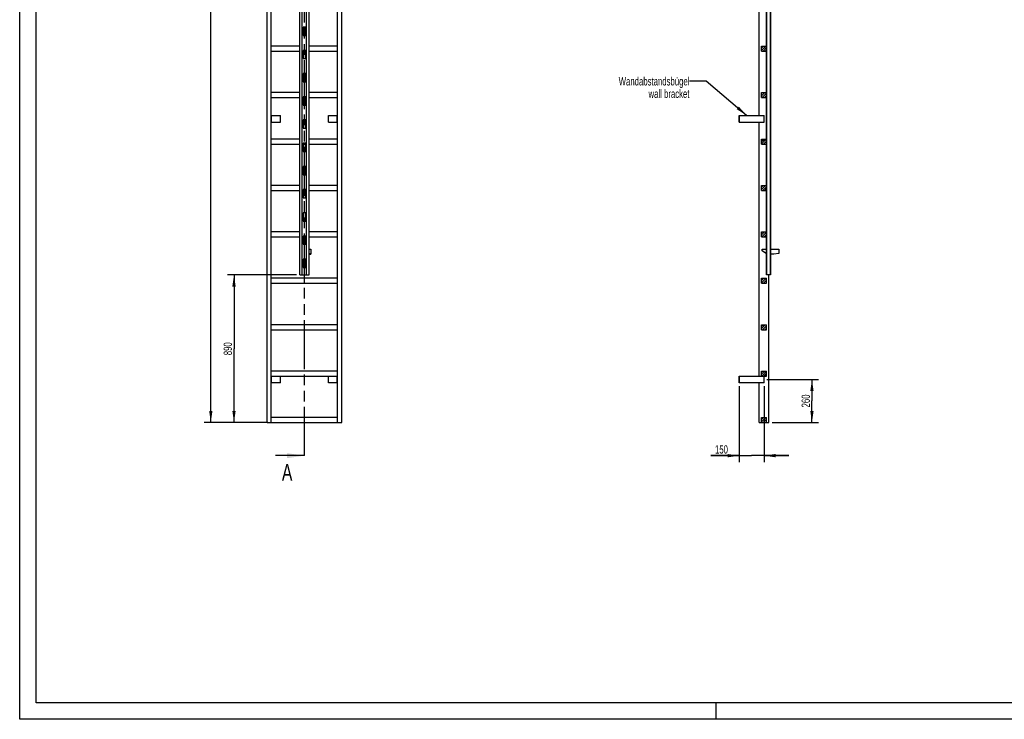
# Model space of a CAD drawing. Header units: millimetres. Extents: x 0 to 11880, y 0 to 8400.
# Tile 1 of 4: x 0 to 5940, y 0 to 4221. Entities that reach past the tile are written whole.
import ezdxf

# ---------------------------------------------------------------- set-up
doc = ezdxf.new("R2010")
doc.units = ezdxf.units.MM
doc.header["$LTSCALE"] = 653.4
doc.linetypes.add('PHANTOM', pattern=[0.8, 0.45, -0.05, 0.1, -0.05, 0.1, -0.05])
doc.layers.get('0').update_dxf_attribs({"linetype": 'CONTINUOUS'})
for name, color, linetype in [('050_DIMENSIONING', 7, 'CONTINUOUS'), ('053_NOTES', 7, 'CONTINUOUS'), ('HATCHING_BL0', 7, 'CONTINUOUS')]:
    doc.layers.add(name, color=color, linetype=linetype)
doc.styles.get("Standard").update_dxf_attribs({"font": 'txt', "width": 0.7})
doc.dimstyles.new('DIMSTYLE_1', dxfattribs={"dimtxt": 50, "dimasz": 70, "dimexe": 2, "dimexo": 1, "dimtad": 1, "dimdec": 1, "dimtxsty": 'Standard', "dimblk": '_FILLED', "dimblk1": '_FILLED', "dimblk2": '_FILLED', "dimcen": 0.09, "dimazin": 2, "dimtp": 0.5, "dimtm": 0.5, "dimtfac": 1, "dimtdec": 1, "dimtofl": 0, "dimtmove": 0, "dimatfit": 3, "dimldrblk": '_FILLED', "dimfxl": 1, "dimtolj": 1, "dimarcsym": 0})
doc.dimstyles.new('DIMSTYLE_3', dxfattribs={"dimtxt": 50, "dimasz": 70, "dimexe": 2, "dimexo": 1, "dimtad": 1, "dimtxsty": 'Standard', "dimblk": '_FILLED', "dimblk1": '_FILLED', "dimblk2": '_FILLED', "dimcen": 0.09, "dimazin": 2, "dimtp": 0.5, "dimtm": 0.5, "dimtfac": 1, "dimtofl": 0, "dimtmove": 0, "dimatfit": 3, "dimldrblk": '_FILLED', "dimfxl": 1, "dimtolj": 1, "dimarcsym": 0})
doc.dimstyles.new('DIMSTYLE_4', dxfattribs={"dimtxt": 50, "dimasz": 70, "dimexe": 2, "dimexo": 1, "dimtad": 1, "dimtxsty": 'Standard', "dimblk": '_FILLED', "dimblk1": '_FILLED', "dimblk2": '_FILLED', "dimcen": 0.09, "dimazin": 2, "dimtp": 2, "dimtm": 2, "dimtfac": 1, "dimtofl": 0, "dimtmove": 0, "dimatfit": 3, "dimldrblk": '_FILLED', "dimfxl": 1, "dimtolj": 1, "dimarcsym": 0})
doc.dimstyles.new('DIMSTYLE_5', dxfattribs={"dimtxt": 50, "dimasz": 70, "dimexe": 2, "dimexo": 1, "dimtad": 1, "dimtxsty": 'Standard', "dimblk": '_FILLED', "dimblk1": '_FILLED', "dimblk2": '_FILLED', "dimcen": 0.09, "dimazin": 2, "dimtp": 0.8, "dimtm": 0.8, "dimtfac": 1, "dimtofl": 0, "dimtmove": 0, "dimatfit": 3, "dimldrblk": '_FILLED', "dimfxl": 1, "dimtolj": 1, "dimarcsym": 0})
doc.dimstyles.get("Standard").update_dxf_attribs({"dimtxt": 50, "dimasz": 70, "dimexe": 2, "dimexo": 1, "dimtad": 1, "dimtxsty": 'Standard', "dimblk": '_FILLED', "dimblk1": '_FILLED', "dimblk2": '_FILLED', "dimcen": 0.09, "dimazin": 2, "dimtol": 1, "dimtp": 0.01, "dimtm": 0.01, "dimtfac": 1, "dimtofl": 0, "dimtmove": 0, "dimatfit": 3, "dimldrblk": '_FILLED', "dimfxl": 1, "dimtolj": 1, "dimarcsym": 0})

# ---------------------------------------------------------------- blocks, each defined once
blk = doc.blocks.new('_FILLED')
at = {"color": 0, "linetype": 'ByBlock'}
blk.add_solid([(0, 0), (-1, 0.143), (-1, -0.143)], dxfattribs=at)
blk = doc.blocks.new('*D3')
at = {"layer": '050_DIMENSIONING', "color": 2, "linetype": 'Continuous', "transparency": 16777216}
for p, q in [((4507, 2050.5), (4819.6, 2050.5)), ((4779.6, 2050.5), (4779.6, 1920.5)), ((4779.6, 1790.5), (4779.6, 1920.5)), ((4539.1, 1790.5), (4819.6, 1790.5))]:
    blk.add_line(p, q, dxfattribs=at)
at = {"layer": '050_DIMENSIONING', "color": 2, "linetype": 'Continuous', "transparency": 16777216, "xscale": 70, "yscale": 70, "zscale": 70}
for p, rotation in [((4779.6, 2050.5), 90), ((4779.6, 1790.5), 270)]:
    blk.add_blockref('_FILLED', p, dxfattribs=dict(at, rotation=rotation))
at = {"layer": '050_DIMENSIONING', "color": 2, "linetype": 'Continuous', "transparency": 16777216, "insert": (4717.1, 1920.5), "char_height": 50, "width": 176.786, "attachment_point": 2, "rotation": 90, "line_spacing_factor": 0.9}
blk.add_mtext('260', dxfattribs=at)
blk = doc.blocks.new('*D5')
at = {"layer": '050_DIMENSIONING', "color": 2, "linetype": 'Continuous', "transparency": 16777216}
for p, q in [((4340.6, 2010.5), (4340.6, 1550.5)), ((4490.6, 2010.5), (4490.6, 1550.5)), ((4340.6, 1590.5), (4169.2, 1590.5)), ((4169.2, 1590.5), (4415.6, 1590.5)), ((4640.6, 1590.5), (4415.6, 1590.5)), ((4490.6, 1590.5), (4640.6, 1590.5))]:
    blk.add_line(p, q, dxfattribs=at)
at = {"layer": '050_DIMENSIONING', "color": 2, "linetype": 'Continuous', "transparency": 16777216, "xscale": 70, "yscale": 70, "zscale": 70}
blk.add_blockref('_FILLED', (4340.6, 1590.5), dxfattribs=at)
at = {"layer": '050_DIMENSIONING', "color": 2, "linetype": 'Continuous', "transparency": 16777216, "xscale": 70, "yscale": 70, "zscale": 70, "rotation": 180}
blk.add_blockref('_FILLED', (4490.6, 1590.5), dxfattribs=at)
at = {"layer": '050_DIMENSIONING', "color": 2, "linetype": 'Continuous', "transparency": 16777216, "insert": (4272.7, 1653), "char_height": 50, "width": 155.357, "attachment_point": 3, "line_spacing_factor": 0.9}
blk.add_mtext('150', dxfattribs=at)
blk = doc.blocks.new('*D6')
at = {"layer": '050_DIMENSIONING', "color": 2, "linetype": 'Continuous', "transparency": 16777216}
for p, q in [((1472.9, 7160.5), (1112.9, 7160.5)), ((1152.9, 7160.5), (1152.9, 4475.5)), ((1152.9, 1790.5), (1152.9, 4475.5)), ((1472.9, 1790.5), (1112.9, 1790.5))]:
    blk.add_line(p, q, dxfattribs=at)
at = {"layer": '050_DIMENSIONING', "color": 2, "linetype": 'Continuous', "transparency": 16777216, "xscale": 70, "yscale": 70, "zscale": 70}
for p, rotation in [((1152.9, 7160.5), 90), ((1152.9, 1790.5), 270)]:
    blk.add_blockref('_FILLED', p, dxfattribs=dict(at, rotation=rotation))
at = {"layer": '050_DIMENSIONING', "color": 2, "linetype": 'Continuous', "transparency": 16777216, "insert": (1090.4, 4475.5), "char_height": 50, "width": 225, "attachment_point": 2, "rotation": 90, "line_spacing_factor": 0.9}
blk.add_mtext('5370', dxfattribs=at)
blk = doc.blocks.new('*D7')
at = {"layer": '050_DIMENSIONING', "color": 2, "linetype": 'Continuous', "transparency": 16777216}
for p, q in [((1669.9, 2680.5), (1252.9, 2680.5)), ((1292.9, 2680.5), (1292.9, 2235.5)), ((1292.9, 1790.5), (1292.9, 2235.5)), ((1497.9, 1790.5), (1252.9, 1790.5))]:
    blk.add_line(p, q, dxfattribs=at)
at = {"layer": '050_DIMENSIONING', "color": 2, "linetype": 'Continuous', "transparency": 16777216, "xscale": 70, "yscale": 70, "zscale": 70}
for p, rotation in [((1292.9, 2680.5), 90), ((1292.9, 1790.5), 270)]:
    blk.add_blockref('_FILLED', p, dxfattribs=dict(at, rotation=rotation))
at = {"layer": '050_DIMENSIONING', "color": 2, "linetype": 'Continuous', "transparency": 16777216, "insert": (1230.4, 2235.5), "char_height": 50, "width": 176.786, "attachment_point": 2, "rotation": 90, "line_spacing_factor": 0.9}
blk.add_mtext('890', dxfattribs=at)
blk = doc.blocks.new('XSEC_FILLED')
at = {"color": 0, "linetype": 'ByBlock'}
blk.add_solid([(0, 0), (-1, 0.143), (-1, -0.143)], dxfattribs=at)
blk = doc.blocks.new('HATCHING_BL0', base_point=(1608.8, 4545.5))
at = {"layer": 'HATCHING_BL0', "color": 7, "linetype": 'PHANTOM'}
for p, q in [((1717.9, 7441.1), (1717.9, 7500.5)), ((1717.9, 1590.5), (1717.9, 7348.7))]:
    blk.add_line(p, q, dxfattribs=at)
at = {"layer": 'HATCHING_BL0', "color": 7, "linetype": 'Continuous', "char_height": 100, "width": 128.571, "attachment_point": 1, "line_spacing_factor": 0.9}
for insert in [(1539.1, 7650.5), (1582.3, 1540.5)]:
    blk.add_mtext('A', dxfattribs=dict(at, insert=insert))
at = {"layer": 'HATCHING_BL0', "color": 7, "linetype": 'Continuous'}
for points in [[(1717.9, 7500.5), (1499.8, 7500.5)], [(1717.9, 1590.5), (1543.1, 1590.5)]]:
    blk.add_leader(points, dimstyle='Standard', override={"dimasz": 105, "dimtad": 0, "dimldrblk": 'XSEC_FILLED'}, dxfattribs=at)

msp = doc.modelspace()

# ---------------------------------------------------------------- hatches: boundary and pattern name
at = {"linetype": 'Continuous'}
h = msp.add_hatch(dxfattribs=at)
h.set_pattern_fill('A', color=2, scale=9.722718, angle=45, style=0, pattern_type=0)
h.set_pattern_definition([(45, (0, 0), (-6.875, 6.875), [])])
edge = h.paths.add_edge_path()
edge.add_line((4505.558, 1790.522), (4475.558, 1790.522))
edge.add_line((4475.558, 1790.522), (4475.558, 1820.522))
edge.add_line((4475.558, 1820.522), (4505.558, 1820.522))
edge.add_line((4505.558, 1790.522), (4505.558, 1820.522))
edge = h.paths.add_edge_path()
edge.add_line((4475.558, 2070.522), (4475.558, 2100.522))
edge.add_line((4475.558, 2100.522), (4505.558, 2100.522))
edge.add_line((4505.558, 2070.522), (4505.558, 2100.522))
edge.add_line((4475.558, 2070.522), (4505.558, 2070.522))
edge = h.paths.add_edge_path()
edge.add_line((4475.558, 2350.522), (4475.558, 2380.522))
edge.add_line((4475.558, 2380.522), (4505.558, 2380.522))
edge.add_line((4505.558, 2350.522), (4505.558, 2380.522))
edge.add_line((4475.558, 2350.522), (4505.558, 2350.522))
edge = h.paths.add_edge_path()
edge.add_line((4475.558, 2630.522), (4475.558, 2660.522))
edge.add_line((4475.558, 2660.522), (4505.558, 2660.522))
edge.add_line((4505.558, 2630.522), (4505.558, 2660.522))
edge.add_line((4475.558, 2630.522), (4505.558, 2630.522))
edge = h.paths.add_edge_path()
edge.add_line((4475.558, 2910.522), (4475.558, 2940.522))
edge.add_line((4475.558, 2940.522), (4505.558, 2940.522))
edge.add_line((4505.558, 2910.522), (4505.558, 2940.522))
edge.add_line((4475.558, 2910.522), (4505.558, 2910.522))
edge = h.paths.add_edge_path()
edge.add_line((4475.558, 3190.522), (4475.558, 3220.522))
edge.add_line((4475.558, 3220.522), (4505.558, 3220.522))
edge.add_line((4505.558, 3190.522), (4505.558, 3220.522))
edge.add_line((4475.558, 3190.522), (4505.558, 3190.522))
edge = h.paths.add_edge_path()
edge.add_line((4475.558, 3470.522), (4475.558, 3500.522))
edge.add_line((4475.558, 3500.522), (4505.558, 3500.522))
edge.add_line((4505.558, 3470.522), (4505.558, 3500.522))
edge.add_line((4475.558, 3470.522), (4505.558, 3470.522))
edge = h.paths.add_edge_path()
edge.add_line((4475.558, 3750.522), (4475.558, 3780.522))
edge.add_line((4475.558, 3780.522), (4505.558, 3780.522))
edge.add_line((4505.558, 3750.522), (4505.558, 3780.522))
edge.add_line((4475.558, 3750.522), (4505.558, 3750.522))
edge = h.paths.add_edge_path()
edge.add_line((4475.558, 4030.522), (4475.558, 4060.522))
edge.add_line((4475.558, 4060.522), (4505.558, 4060.522))
edge.add_line((4505.558, 4030.522), (4505.558, 4060.522))
edge.add_line((4475.558, 4030.522), (4505.558, 4030.522))
edge = h.paths.add_edge_path()
edge.add_line((4475.558, 4310.522), (4475.558, 4340.522))
edge.add_line((4475.558, 4340.522), (4505.558, 4340.522))
edge.add_line((4505.558, 4310.522), (4505.558, 4340.522))
edge.add_line((4475.558, 4310.522), (4505.558, 4310.522))
edge = h.paths.add_edge_path()
edge.add_line((4475.558, 4590.522), (4475.558, 4620.522))
edge.add_line((4475.558, 4620.522), (4505.558, 4620.522))
edge.add_line((4505.558, 4590.522), (4505.558, 4620.522))
edge.add_line((4475.558, 4590.522), (4505.558, 4590.522))
edge = h.paths.add_edge_path()
edge.add_line((4475.558, 4870.522), (4475.558, 4900.522))
edge.add_line((4475.558, 4900.522), (4505.558, 4900.522))
edge.add_line((4505.558, 4870.522), (4505.558, 4900.522))
edge.add_line((4475.558, 4870.522), (4505.558, 4870.522))
edge = h.paths.add_edge_path()
edge.add_line((4475.558, 5150.522), (4475.558, 5180.522))
edge.add_line((4475.558, 5180.522), (4505.558, 5180.522))
edge.add_line((4505.558, 5150.522), (4505.558, 5180.522))
edge.add_line((4475.558, 5150.522), (4505.558, 5150.522))
edge = h.paths.add_edge_path()
edge.add_line((4475.558, 5430.522), (4475.558, 5460.522))
edge.add_line((4475.558, 5460.522), (4505.558, 5460.522))
edge.add_line((4505.558, 5430.522), (4505.558, 5460.522))
edge.add_line((4475.558, 5430.522), (4505.558, 5430.522))
edge = h.paths.add_edge_path()
edge.add_line((4475.558, 5710.522), (4475.558, 5740.522))
edge.add_line((4475.558, 5740.522), (4505.558, 5740.522))
edge.add_line((4505.558, 5710.522), (4505.558, 5740.522))
edge.add_line((4475.558, 5710.522), (4505.558, 5710.522))
edge = h.paths.add_edge_path()
edge.add_line((4475.558, 5990.522), (4475.558, 6020.522))
edge.add_line((4475.558, 6020.522), (4505.558, 6020.522))
edge.add_line((4505.558, 5990.522), (4505.558, 6020.522))
edge.add_line((4475.558, 5990.522), (4505.558, 5990.522))
edge = h.paths.add_edge_path()
edge.add_line((4475.558, 6270.522), (4475.558, 6300.522))
edge.add_line((4475.558, 6300.522), (4505.558, 6300.522))
edge.add_line((4505.558, 6270.522), (4505.558, 6300.522))
edge.add_line((4475.558, 6270.522), (4505.558, 6270.522))
edge = h.paths.add_edge_path()
edge.add_line((4475.558, 6550.522), (4475.558, 6580.522))
edge.add_line((4475.558, 6580.522), (4505.558, 6580.522))
edge.add_line((4505.558, 6550.522), (4505.558, 6580.522))
edge.add_line((4475.558, 6550.522), (4505.558, 6550.522))
edge = h.paths.add_edge_path()
edge.add_line((4505.658, 2725.522), (4505.658, 2680.522))
edge.add_line((4506.558, 2725.522), (4505.658, 2725.522))
edge.add_line((4506.558, 2725.522), (4506.558, 2680.522))
edge.add_line((4506.558, 2680.522), (4505.658, 2680.522))
edge = h.paths.add_edge_path()
edge.add_line((4505.658, 2865.522), (4505.658, 2775.522))
edge.add_line((4506.558, 2865.522), (4505.658, 2865.522))
edge.add_line((4506.558, 2865.522), (4506.558, 2775.522))
edge.add_line((4506.558, 2775.522), (4505.658, 2775.522))
edge = h.paths.add_edge_path()
edge.add_line((4505.658, 3005.522), (4505.658, 2915.522))
edge.add_line((4506.558, 3005.522), (4505.658, 3005.522))
edge.add_line((4506.558, 3005.522), (4506.558, 2915.522))
edge.add_line((4506.558, 2915.522), (4505.658, 2915.522))
edge = h.paths.add_edge_path()
edge.add_line((4505.658, 3145.522), (4505.658, 3055.522))
edge.add_line((4506.558, 3145.522), (4505.658, 3145.522))
edge.add_line((4506.558, 3145.522), (4506.558, 3055.522))
edge.add_line((4506.558, 3055.522), (4505.658, 3055.522))
edge = h.paths.add_edge_path()
edge.add_line((4505.658, 3285.522), (4505.658, 3195.522))
edge.add_line((4506.558, 3285.522), (4505.658, 3285.522))
edge.add_line((4506.558, 3285.522), (4506.558, 3195.522))
edge.add_line((4506.558, 3195.522), (4505.658, 3195.522))
edge = h.paths.add_edge_path()
edge.add_line((4505.658, 3425.522), (4505.658, 3335.522))
edge.add_line((4506.558, 3425.522), (4505.658, 3425.522))
edge.add_line((4506.558, 3425.522), (4506.558, 3335.522))
edge.add_line((4506.558, 3335.522), (4505.658, 3335.522))
edge = h.paths.add_edge_path()
edge.add_line((4505.658, 3565.522), (4505.658, 3475.522))
edge.add_line((4506.558, 3565.522), (4505.658, 3565.522))
edge.add_line((4506.558, 3565.522), (4506.558, 3475.522))
edge.add_line((4506.558, 3475.522), (4505.658, 3475.522))
edge = h.paths.add_edge_path()
edge.add_line((4505.658, 3705.522), (4505.658, 3615.522))
edge.add_line((4506.558, 3705.522), (4505.658, 3705.522))
edge.add_line((4506.558, 3705.522), (4506.558, 3615.522))
edge.add_line((4506.558, 3615.522), (4505.658, 3615.522))
edge = h.paths.add_edge_path()
edge.add_line((4506.558, 7160.522), (4505.658, 7160.522))
edge.add_line((4506.558, 7160.522), (4506.558, 7115.522))
edge.add_line((4506.558, 7115.522), (4505.658, 7115.522))
edge.add_line((4505.658, 7160.522), (4505.658, 7115.522))
edge = h.paths.add_edge_path()
edge.add_line((4505.658, 3845.522), (4505.658, 3755.522))
edge.add_line((4506.558, 3845.522), (4505.658, 3845.522))
edge.add_line((4506.558, 3845.522), (4506.558, 3755.522))
edge.add_line((4506.558, 3755.522), (4505.658, 3755.522))
edge = h.paths.add_edge_path()
edge.add_line((4505.658, 3985.522), (4505.658, 3895.522))
edge.add_line((4506.558, 3985.522), (4505.658, 3985.522))
edge.add_line((4506.558, 3985.522), (4506.558, 3895.522))
edge.add_line((4506.558, 3895.522), (4505.658, 3895.522))
edge = h.paths.add_edge_path()
edge.add_line((4505.658, 4125.522), (4505.658, 4035.522))
edge.add_line((4506.558, 4125.522), (4505.658, 4125.522))
edge.add_line((4506.558, 4125.522), (4506.558, 4035.522))
edge.add_line((4506.558, 4035.522), (4505.658, 4035.522))
edge = h.paths.add_edge_path()
edge.add_line((4505.658, 4265.522), (4505.658, 4175.522))
edge.add_line((4506.558, 4265.522), (4505.658, 4265.522))
edge.add_line((4506.558, 4265.522), (4506.558, 4175.522))
edge.add_line((4506.558, 4175.522), (4505.658, 4175.522))
edge = h.paths.add_edge_path()
edge.add_line((4505.658, 4405.522), (4505.658, 4315.522))
edge.add_line((4506.558, 4405.522), (4505.658, 4405.522))
edge.add_line((4506.558, 4405.522), (4506.558, 4315.522))
edge.add_line((4506.558, 4315.522), (4505.658, 4315.522))
edge = h.paths.add_edge_path()
edge.add_line((4505.658, 4545.522), (4505.658, 4455.522))
edge.add_line((4506.558, 4545.522), (4505.658, 4545.522))
edge.add_line((4506.558, 4545.522), (4506.558, 4455.522))
edge.add_line((4506.558, 4455.522), (4505.658, 4455.522))
edge = h.paths.add_edge_path()
edge.add_line((4505.658, 4685.522), (4505.658, 4595.522))
edge.add_line((4506.558, 4685.522), (4505.658, 4685.522))
edge.add_line((4506.558, 4685.522), (4506.558, 4595.522))
edge.add_line((4506.558, 4595.522), (4505.658, 4595.522))
edge = h.paths.add_edge_path()
edge.add_line((4506.558, 7065.522), (4505.658, 7065.522))
edge.add_line((4506.558, 7065.522), (4506.558, 6975.522))
edge.add_line((4506.558, 6975.522), (4505.658, 6975.522))
edge.add_line((4505.658, 7065.522), (4505.658, 6975.522))
edge = h.paths.add_edge_path()
edge.add_line((4506.558, 6925.522), (4505.658, 6925.522))
edge.add_line((4506.558, 6925.522), (4506.558, 6835.522))
edge.add_line((4506.558, 6835.522), (4505.658, 6835.522))
edge.add_line((4505.658, 6925.522), (4505.658, 6835.522))
edge = h.paths.add_edge_path()
edge.add_line((4506.558, 6785.522), (4505.658, 6785.522))
edge.add_line((4506.558, 6785.522), (4506.558, 6695.522))
edge.add_line((4506.558, 6695.522), (4505.658, 6695.522))
edge.add_line((4505.658, 6785.522), (4505.658, 6695.522))
edge = h.paths.add_edge_path()
edge.add_line((4506.558, 6645.522), (4505.658, 6645.522))
edge.add_line((4506.558, 6645.522), (4506.558, 6555.522))
edge.add_line((4506.558, 6555.522), (4505.658, 6555.522))
edge.add_line((4505.658, 6645.522), (4505.658, 6555.522))
edge = h.paths.add_edge_path()
edge.add_line((4506.558, 6505.522), (4505.658, 6505.522))
edge.add_line((4506.558, 6505.522), (4506.558, 6415.522))
edge.add_line((4506.558, 6415.522), (4505.658, 6415.522))
edge.add_line((4505.658, 6505.522), (4505.658, 6415.522))
edge = h.paths.add_edge_path()
edge.add_line((4506.558, 6365.522), (4505.658, 6365.522))
edge.add_line((4506.558, 6365.522), (4506.558, 6275.522))
edge.add_line((4506.558, 6275.522), (4505.658, 6275.522))
edge.add_line((4505.658, 6365.522), (4505.658, 6275.522))
edge = h.paths.add_edge_path()
edge.add_line((4506.558, 6225.522), (4505.658, 6225.522))
edge.add_line((4506.558, 6225.522), (4506.558, 6135.522))
edge.add_line((4506.558, 6135.522), (4505.658, 6135.522))
edge.add_line((4505.658, 6225.522), (4505.658, 6135.522))
edge = h.paths.add_edge_path()
edge.add_line((4506.558, 6085.522), (4505.658, 6085.522))
edge.add_line((4506.558, 6085.522), (4506.558, 5995.522))
edge.add_line((4506.558, 5995.522), (4505.658, 5995.522))
edge.add_line((4505.658, 6085.522), (4505.658, 5995.522))
edge = h.paths.add_edge_path()
edge.add_line((4506.558, 5945.522), (4505.658, 5945.522))
edge.add_line((4506.558, 5945.522), (4506.558, 5855.522))
edge.add_line((4506.558, 5855.522), (4505.658, 5855.522))
edge.add_line((4505.658, 5945.522), (4505.658, 5855.522))
edge = h.paths.add_edge_path()
edge.add_line((4506.558, 5805.522), (4505.658, 5805.522))
edge.add_line((4506.558, 5805.522), (4506.558, 5715.522))
edge.add_line((4506.558, 5715.522), (4505.658, 5715.522))
edge.add_line((4505.658, 5805.522), (4505.658, 5715.522))
edge = h.paths.add_edge_path()
edge.add_line((4506.558, 5665.522), (4505.658, 5665.522))
edge.add_line((4506.558, 5665.522), (4506.558, 5575.522))
edge.add_line((4506.558, 5575.522), (4505.658, 5575.522))
edge.add_line((4505.658, 5665.522), (4505.658, 5575.522))
edge = h.paths.add_edge_path()
edge.add_line((4506.558, 5525.522), (4505.658, 5525.522))
edge.add_line((4506.558, 5525.522), (4506.558, 5435.522))
edge.add_line((4506.558, 5435.522), (4505.658, 5435.522))
edge.add_line((4505.658, 5525.522), (4505.658, 5435.522))
edge = h.paths.add_edge_path()
edge.add_line((4506.558, 5385.522), (4505.658, 5385.522))
edge.add_line((4506.558, 5385.522), (4506.558, 5295.522))
edge.add_line((4506.558, 5295.522), (4505.658, 5295.522))
edge.add_line((4505.658, 5385.522), (4505.658, 5295.522))
edge = h.paths.add_edge_path()
edge.add_line((4506.558, 5245.522), (4505.658, 5245.522))
edge.add_line((4506.558, 5245.522), (4506.558, 5155.522))
edge.add_line((4506.558, 5155.522), (4505.658, 5155.522))
edge.add_line((4505.658, 5245.522), (4505.658, 5155.522))
edge = h.paths.add_edge_path()
edge.add_line((4475.558, 6860.522), (4475.558, 6830.522))
edge.add_line((4505.558, 6860.522), (4475.558, 6860.522))
edge.add_line((4505.558, 6860.522), (4505.558, 6830.522))
edge.add_line((4505.558, 6830.522), (4475.558, 6830.522))
edge = h.paths.add_edge_path()
edge.add_line((4475.558, 7140.522), (4475.558, 7110.522))
edge.add_line((4505.558, 7140.522), (4475.558, 7140.522))
edge.add_line((4505.558, 7140.522), (4505.558, 7110.522))
edge.add_line((4505.558, 7110.522), (4475.558, 7110.522))
edge = h.paths.add_edge_path()
edge.add_line((4505.658, 4825.522), (4505.658, 4735.522))
edge.add_line((4506.558, 4825.522), (4505.658, 4825.522))
edge.add_line((4506.558, 4825.522), (4506.558, 4735.522))
edge.add_line((4506.558, 4735.522), (4505.658, 4735.522))
edge = h.paths.add_edge_path()
edge.add_line((4505.658, 4965.522), (4505.658, 4875.522))
edge.add_line((4506.558, 4965.522), (4505.658, 4965.522))
edge.add_line((4506.558, 4965.522), (4506.558, 4875.522))
edge.add_line((4506.558, 4875.522), (4505.658, 4875.522))
edge = h.paths.add_edge_path()
edge.add_line((4505.658, 5105.522), (4505.658, 5015.522))
edge.add_line((4506.558, 5105.522), (4505.658, 5105.522))
edge.add_line((4506.558, 5105.522), (4506.558, 5015.522))
edge.add_line((4506.558, 5015.522), (4505.658, 5015.522))

# ---------------------------------------------------------------- linework, layer by layer
at = {"color": 3, "linetype": 'Continuous'}
for p, q in [((0, 0), (0, 8400)), ((4200, 100), (4200, 0)), ((11880, 0), (0, 0))]:
    msp.add_line(p, q, dxfattribs=at)
at = {"color": 5, "linetype": 'Continuous'}
for p, q in [((100, 100), (100, 8300)), ((11780, 100), (100, 100))]:
    msp.add_line(p, q, dxfattribs=at)
at = {"color": 7, "linetype": 'Continuous'}
for p, q in [((1492.895, 1790.522), (1492.895, 7160.522)), ((1517.895, 1790.522), (1517.895, 7160.522)), ((1689.895, 2680.522), (1689.895, 7160.522)), ((1704.895, 2680.522), (1704.895, 7160.522)), ((1730.895, 2680.522), (1730.895, 7160.522)), ((1745.895, 2680.522), (1745.895, 7160.522)), ((1917.895, 1790.522), (1917.895, 7160.522)), ((1942.895, 1790.522), (1942.895, 7160.522)), ((4505.658, 2680.522), (4505.658, 7160.522)), ((4506.558, 2680.522), (4506.558, 7160.522)), ((4528.558, 7160.522), (4528.558, 2680.522)), ((4529.558, 2680.522), (4529.558, 7160.522)), ((4462.058, 3643.249), (4462.058, 5435.976)), ((1724.895, 4175.522), (1710.895, 4175.522)), ((1710.895, 4175.522), (1710.895, 4125.522)), ((1724.895, 4125.522), (1724.895, 4175.522)), ((4506.558, 4175.522), (4505.658, 4175.522)), ((1710.895, 4125.522), (1724.895, 4125.522)), ((4506.558, 4125.522), (4505.658, 4125.522)), ((1689.895, 4060.522), (1517.895, 4060.522)), ((1917.895, 4060.522), (1745.895, 4060.522)), ((4475.558, 4060.522), (4505.558, 4060.522)), ((4475.558, 4030.522), (4475.558, 4060.522)), ((4505.558, 4030.522), (4505.558, 4060.522)), ((1517.895, 4030.522), (1689.895, 4030.522)), ((1724.895, 4035.522), (1710.895, 4035.522)), ((1710.895, 4035.522), (1710.895, 3985.522)), ((1710.895, 4030.522), (1724.895, 4030.522)), ((1710.895, 3985.522), (1724.895, 3985.522)), ((1724.895, 3985.522), (1724.895, 4035.522)), ((1745.895, 4030.522), (1917.895, 4030.522)), ((4475.558, 4030.522), (4505.558, 4030.522)), ((4506.558, 4035.522), (4505.658, 4035.522)), ((4506.558, 3985.522), (4505.658, 3985.522)), ((1724.895, 3895.522), (1710.895, 3895.522)), ((1710.895, 3895.522), (1710.895, 3845.522)), ((1724.895, 3845.522), (1724.895, 3895.522)), ((4506.558, 3895.522), (4505.658, 3895.522)), ((1710.895, 3845.522), (1724.895, 3845.522)), ((4506.558, 3845.522), (4505.658, 3845.522)), ((1689.895, 3780.522), (1517.895, 3780.522)), ((1517.895, 3750.522), (1689.895, 3750.522)), ((1724.895, 3755.522), (1710.895, 3755.522)), ((1710.895, 3755.522), (1710.895, 3705.522)), ((1710.895, 3750.522), (1724.895, 3750.522)), ((1724.895, 3705.522), (1724.895, 3755.522)), ((1917.895, 3780.522), (1745.895, 3780.522)), ((1745.895, 3750.522), (1917.895, 3750.522)), ((4475.558, 3780.522), (4505.558, 3780.522)), ((4475.558, 3750.522), (4475.558, 3780.522)), ((4475.558, 3750.522), (4505.558, 3750.522)), ((4505.558, 3750.522), (4505.558, 3780.522)), ((4506.558, 3755.522), (4505.658, 3755.522)), ((1710.895, 3705.522), (1724.895, 3705.522)), ((4506.558, 3705.522), (4505.658, 3705.522)), ((1517.895, 3643.249), (1572.895, 3643.249)), ((1519.895, 3603.249), (1519.895, 3643.249)), ((1572.895, 3603.249), (1572.895, 3643.249)), ((1862.895, 3643.249), (1917.895, 3643.249)), ((1862.895, 3603.249), (1862.895, 3643.249)), ((1915.895, 3603.249), (1915.895, 3643.249)), ((4340.558, 3643.249), (4490.558, 3643.249)), ((4340.558, 3603.249), (4340.558, 3643.249)), ((4342.558, 3603.249), (4342.558, 3643.249)), ((4490.558, 3603.249), (4490.558, 3643.249)), ((1517.895, 3603.249), (1572.895, 3603.249)), ((1724.895, 3615.522), (1710.895, 3615.522)), ((1710.895, 3615.522), (1710.895, 3565.522)), ((1710.895, 3565.522), (1724.895, 3565.522)), ((1724.895, 3565.522), (1724.895, 3615.522)), ((1862.895, 3603.249), (1917.895, 3603.249)), ((4340.558, 3603.249), (4490.558, 3603.249)), ((4462.058, 2070.522), (4462.058, 3603.249)), ((4506.558, 3615.522), (4505.658, 3615.522)), ((4506.558, 3565.522), (4505.658, 3565.522)), ((1689.895, 3500.522), (1517.895, 3500.522)), ((1517.895, 3470.522), (1689.895, 3470.522)), ((1724.895, 3475.522), (1710.895, 3475.522)), ((1710.895, 3475.522), (1710.895, 3425.522)), ((1710.895, 3470.522), (1724.895, 3470.522)), ((1724.895, 3425.522), (1724.895, 3475.522)), ((1917.895, 3500.522), (1745.895, 3500.522)), ((1745.895, 3470.522), (1917.895, 3470.522)), ((4475.558, 3500.522), (4505.558, 3500.522)), ((4475.558, 3470.522), (4475.558, 3500.522)), ((4475.558, 3470.522), (4505.558, 3470.522)), ((4505.558, 3470.522), (4505.558, 3500.522)), ((4506.558, 3475.522), (4505.658, 3475.522)), ((1710.895, 3425.522), (1724.895, 3425.522)), ((4506.558, 3425.522), (4505.658, 3425.522)), ((1724.895, 3335.522), (1710.895, 3335.522)), ((1710.895, 3335.522), (1710.895, 3285.522)), ((1724.895, 3285.522), (1724.895, 3335.522)), ((4506.558, 3335.522), (4505.658, 3335.522)), ((1710.895, 3285.522), (1724.895, 3285.522)), ((4506.558, 3285.522), (4505.658, 3285.522)), ((1689.895, 3220.522), (1517.895, 3220.522)), ((1917.895, 3220.522), (1745.895, 3220.522)), ((4475.558, 3220.522), (4505.558, 3220.522)), ((4475.558, 3190.522), (4475.558, 3220.522)), ((4505.558, 3190.522), (4505.558, 3220.522)), ((1517.895, 3190.522), (1689.895, 3190.522)), ((1724.895, 3195.522), (1710.895, 3195.522)), ((1710.895, 3195.522), (1710.895, 3145.522)), ((1710.895, 3190.522), (1724.895, 3190.522)), ((1724.895, 3145.522), (1724.895, 3195.522)), ((1745.895, 3190.522), (1917.895, 3190.522)), ((4475.558, 3190.522), (4505.558, 3190.522)), ((4506.558, 3195.522), (4505.658, 3195.522)), ((1710.895, 3145.522), (1724.895, 3145.522)), ((4506.558, 3145.522), (4505.658, 3145.522)), ((1724.895, 3055.522), (1710.895, 3055.522)), ((1710.895, 3055.522), (1710.895, 3005.522)), ((1724.895, 3005.522), (1724.895, 3055.522)), ((4506.558, 3055.522), (4505.658, 3055.522)), ((1710.895, 3005.522), (1724.895, 3005.522)), ((4506.558, 3005.522), (4505.658, 3005.522)), ((1689.895, 2940.522), (1517.895, 2940.522)), ((1724.895, 2915.522), (1710.895, 2915.522)), ((1710.895, 2915.522), (1710.895, 2865.522)), ((1724.895, 2865.522), (1724.895, 2915.522)), ((1917.895, 2940.522), (1745.895, 2940.522)), ((4475.558, 2940.522), (4505.558, 2940.522)), ((4475.558, 2910.522), (4475.558, 2940.522)), ((4505.558, 2910.522), (4505.558, 2940.522)), ((4506.558, 2915.522), (4505.658, 2915.522)), ((1517.895, 2910.522), (1689.895, 2910.522)), ((1710.895, 2910.522), (1724.895, 2910.522)), ((1710.895, 2865.522), (1724.895, 2865.522)), ((1745.895, 2910.522), (1917.895, 2910.522)), ((4475.558, 2910.522), (4505.558, 2910.522)), ((4506.558, 2865.522), (4505.658, 2865.522)), ((1745.895, 2835.522), (1755.895, 2835.522)), ((1745.895, 2810.522), (1755.895, 2810.522)), ((1745.895, 2805.522), (1755.895, 2805.522)), ((1755.895, 2835.522), (1755.895, 2805.522)), ((4479.558, 2835.522), (4505.658, 2835.522)), ((4479.558, 2825.522), (4479.558, 2835.522)), ((4505.658, 2808.122), (4479.558, 2825.522)), ((4529.558, 2835.522), (4579.558, 2835.522)), ((4549.558, 2805.522), (4529.558, 2805.522)), ((4579.558, 2810.522), (4549.558, 2805.522)), ((4579.558, 2835.522), (4579.558, 2810.522)), ((1724.895, 2775.522), (1710.895, 2775.522)), ((1710.895, 2775.522), (1710.895, 2725.522)), ((1724.895, 2725.522), (1724.895, 2775.522)), ((4506.558, 2775.522), (4505.658, 2775.522)), ((1689.895, 2680.522), (1745.895, 2680.522)), ((1710.895, 2725.522), (1724.895, 2725.522)), ((4506.558, 2725.522), (4505.658, 2725.522)), ((4529.558, 2680.522), (4505.658, 2680.522)), ((4519.058, 1790.522), (4519.058, 2680.522)), ((1917.895, 2660.522), (1517.895, 2660.522)), ((1517.895, 2630.522), (1917.895, 2630.522)), ((4475.558, 2660.522), (4505.558, 2660.522)), ((4475.558, 2630.522), (4475.558, 2660.522)), ((4475.558, 2630.522), (4505.558, 2630.522)), ((4505.558, 2630.522), (4505.558, 2660.522)), ((1917.895, 2380.522), (1517.895, 2380.522)), ((4475.558, 2380.522), (4505.558, 2380.522)), ((4475.558, 2350.522), (4475.558, 2380.522)), ((4505.558, 2350.522), (4505.558, 2380.522)), ((1517.895, 2350.522), (1917.895, 2350.522)), ((4475.558, 2350.522), (4505.558, 2350.522)), ((1917.895, 2100.522), (1517.895, 2100.522)), ((4475.558, 2100.522), (4505.558, 2100.522)), ((4475.558, 2070.522), (4475.558, 2100.522)), ((4505.558, 2070.522), (4505.558, 2100.522)), ((1517.895, 2070.522), (1917.895, 2070.522)), ((1572.895, 2030.522), (1517.895, 2030.522)), ((1519.895, 2030.522), (1519.895, 2070.522)), ((1572.895, 2030.522), (1572.895, 2070.522)), ((1862.895, 2030.522), (1862.895, 2070.522)), ((1917.895, 2030.522), (1862.895, 2030.522)), ((1915.895, 2030.522), (1915.895, 2070.522)), ((4340.558, 2070.522), (4505.558, 2070.522)), ((4340.558, 2030.522), (4340.558, 2070.522)), ((4490.558, 2030.522), (4340.558, 2030.522)), ((4342.558, 2030.522), (4342.558, 2070.522)), ((4462.058, 1790.522), (4462.058, 2030.522)), ((4490.558, 2030.522), (4490.558, 2070.522)), ((1492.895, 1790.522), (1942.895, 1790.522)), ((1917.895, 1820.522), (1517.895, 1820.522)), ((4462.058, 1790.522), (4519.058, 1790.522)), ((4475.558, 1820.522), (4505.558, 1820.522)), ((4475.558, 1790.522), (4475.558, 1820.522)), ((4505.558, 1790.522), (4505.558, 1820.522))]:
    msp.add_line(p, q, dxfattribs=at)

# ---------------------------------------------------------------- block references
at = {"layer": 'HATCHING_BL0'}
msp.add_blockref('HATCHING_BL0', (1608.839, 4545.522), dxfattribs=at)

# ---------------------------------------------------------------- texts
at = {"layer": '053_NOTES', "color": 2, "linetype": 'Continuous', "insert": (4040.558, 3873.842), "char_height": 50, "width": 945.35714, "attachment_point": 3, "line_spacing_factor": 0.9}
msp.add_mtext('Wandabstandsbügel\\Pwall bracket', dxfattribs=at)

# ---------------------------------------------------------------- dimensions: what is measured, and where the dimension line sits
at = {"layer": '050_DIMENSIONING', "color": 2, "linetype": 'Continuous'}
for base, p1, p2, angle, dimstyle, picture, middle in [((1152.895, 7160.522), (1473.895, 1790.522), (1473.895, 7160.522), 90, 'DIMSTYLE_4', '*D6', (1152.895, 4468.379)), ((1292.895, 1790.522), (1670.895, 2680.522), (1498.895, 1790.522), 270, 'DIMSTYLE_5', '*D7', (1292.895, 2228.379)), ((4779.558, 2050.522), (4538.058, 1790.522), (4505.959, 2050.522), 90, 'DIMSTYLE_1', '*D3', (4779.558, 1913.379))]:
    dim = msp.add_linear_dim(base=base, p1=p1, p2=p2, angle=angle, dimstyle=dimstyle, dxfattribs=at)
    dim.commit()
    dim.dimension.update_dxf_attribs({"geometry": picture, "text_midpoint": middle, "dimtype": 160})
dim = msp.add_linear_dim(base=(4490.558, 1590.522), p1=(4340.558, 2011.522), p2=(4490.558, 2011.522), dimstyle='DIMSTYLE_3', dxfattribs=at)
dim.commit()
dim.dimension.update_dxf_attribs({"geometry": '*D5', "text_midpoint": (4213.802, 1590.522), "dimtype": 160})

# ---------------------------------------------------------------- leaders
at = {"layer": '053_NOTES', "color": 2, "linetype": 'Continuous', "annotation_type": 0, "has_hookline": 1, "hookline_direction": 1, "text_width": 578.176}
msp.add_leader([(4385.632, 3643.249), (4140.558, 3848.842), (4040.558, 3848.842)], dimstyle='Standard', override={"dimtad": 0}, dxfattribs=at)

doc.saveas('drawing.dxf')
